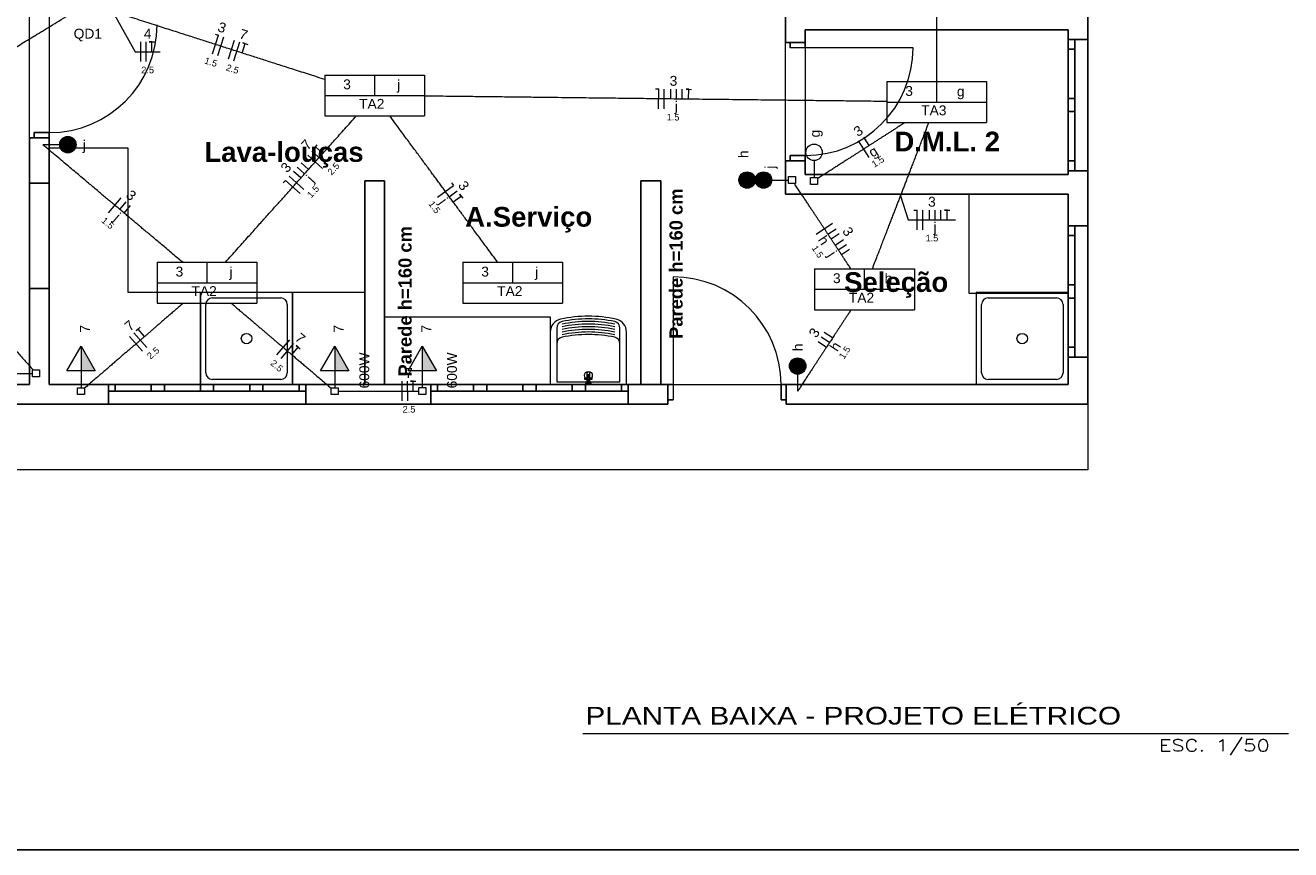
# Model space of a CAD drawing. Header units: millimetres. Extents: x 55082 to 85113, y -5867 to -946.
# Tile 25 of 77: x 58888 to 59850, y -5866 to -5239. Entities that reach past the tile are written whole.
import ezdxf

# ---------------------------------------------------------------- set-up
doc = ezdxf.new("R2010")
doc.units = ezdxf.units.MM
doc.header["$MEASUREMENT"] = 0
for name, color, linetype, lineweight in [('EL-Condutos', 5, 'Continuous', 20), ('EL-Fios (Fase 1)', 7, 'Continuous', 5), ('EL-Fios (Fase 2)', 7, 'Continuous', 5), ('EL-Fios (Fase 3)', 7, 'Continuous', 5), ('EL-Fios (Neutro)', 7, 'Continuous', 5), ('EL-Fios (Retorno)', 7, 'Continuous', 5), ('EL-Fios (Terra)', 7, 'Continuous', 5), ('EL-Textos fios', 7, 'Continuous', 20), ('ESQUADRIAS', 5, 'Continuous', 20), ('FINA', 8, 'Continuous', 5), ('HIDRO', 251, 'Continuous', 13), ('P-SIMBOL', 5, 'Continuous', 20), ('Textos', 7, 'Continuous', 5)]:
    doc.layers.add(name, color=color, linetype=linetype, lineweight=lineweight)
doc.layers.add('GERAL', color=7, linetype='Continuous')
doc.layers.add('M-6', color=6, linetype='Continuous')
doc.styles.add('Arial', font='arial.ttf')
doc.styles.add('ArialN', font='arialbd.ttf')
doc.styles.add('ROMANS', font='ROMANS.shx', dxfattribs={"width": 0.8})

msp = doc.modelspace()

# ---------------------------------------------------------------- hatches: boundary and pattern name
at = {"layer": 'P-SIMBOL', "linetype": 'Continuous'}
for points in [[(58920.33, -5323.3), (58920.33, -5329.55), (58914.08, -5329.55), (58914.13, -5328.58), (58914.68, -5326.89), (58915.28, -5325.84), (58915.98, -5325.04), (58917.03, -5324.24), (58918.33, -5323.62), (58919.63, -5323.34), (58920.33, -5323.35)], [(58920.33, -5335.8), (58920.33, -5329.55), (58914.08, -5329.55), (58914.13, -5330.52), (58914.68, -5332.21), (58915.28, -5333.26), (58915.98, -5334.06), (58917.03, -5334.86), (58918.33, -5335.48), (58919.63, -5335.76), (58920.33, -5335.75)], [(58920.33, -5323.3), (58920.33, -5329.55), (58926.58, -5329.55), (58926.53, -5328.58), (58925.98, -5326.89), (58925.38, -5325.84), (58924.68, -5325.04), (58923.63, -5324.24), (58922.33, -5323.62), (58921.03, -5323.34), (58920.33, -5323.35)], [(58920.33, -5335.8), (58920.33, -5329.55), (58926.58, -5329.55), (58926.53, -5330.52), (58925.98, -5332.21), (58925.38, -5333.26), (58924.68, -5334.06), (58923.63, -5334.86), (58922.33, -5335.48), (58921.03, -5335.76), (58920.33, -5335.75)], [(59436.97, -5350.24), (59436.97, -5356.49), (59430.72, -5356.49), (59430.77, -5355.52), (59431.32, -5353.83), (59431.92, -5352.78), (59432.62, -5351.98), (59433.67, -5351.18), (59434.97, -5350.56), (59436.27, -5350.28), (59436.97, -5350.29)], [(59436.97, -5350.24), (59436.97, -5356.49), (59443.22, -5356.49), (59443.17, -5355.52), (59442.62, -5353.83), (59442.02, -5352.78), (59441.32, -5351.98), (59440.27, -5351.18), (59438.97, -5350.56), (59437.67, -5350.28), (59436.97, -5350.29)], [(59449.47, -5350.24), (59449.47, -5356.49), (59443.22, -5356.49), (59443.27, -5355.52), (59443.82, -5353.83), (59444.42, -5352.78), (59445.12, -5351.98), (59446.17, -5351.18), (59447.47, -5350.56), (59448.77, -5350.28), (59449.47, -5350.29)], [(59449.47, -5350.24), (59449.47, -5356.49), (59455.72, -5356.49), (59455.67, -5355.52), (59455.12, -5353.83), (59454.52, -5352.78), (59453.82, -5351.98), (59452.77, -5351.18), (59451.47, -5350.56), (59450.17, -5350.28), (59449.47, -5350.29)], [(59436.97, -5362.74), (59436.97, -5356.49), (59430.72, -5356.49), (59430.77, -5357.46), (59431.32, -5359.15), (59431.92, -5360.2), (59432.62, -5361), (59433.67, -5361.8), (59434.97, -5362.42), (59436.27, -5362.7), (59436.97, -5362.69)], [(59436.97, -5362.74), (59436.97, -5356.49), (59443.22, -5356.49), (59443.17, -5357.46), (59442.62, -5359.15), (59442.02, -5360.2), (59441.32, -5361), (59440.27, -5361.8), (59438.97, -5362.42), (59437.67, -5362.7), (59436.97, -5362.69)], [(59449.47, -5362.74), (59449.47, -5356.49), (59443.22, -5356.49), (59443.27, -5357.46), (59443.82, -5359.15), (59444.42, -5360.2), (59445.12, -5361), (59446.17, -5361.8), (59447.47, -5362.42), (59448.77, -5362.7), (59449.47, -5362.69)], [(59449.47, -5362.74), (59449.47, -5356.49), (59455.72, -5356.49), (59455.67, -5357.46), (59455.12, -5359.15), (59454.52, -5360.2), (59453.82, -5361), (59452.77, -5361.8), (59451.47, -5362.42), (59450.17, -5362.7), (59449.47, -5362.69)], [(58930.37, -5501.69), (58930.37, -5482.94), (58941.19, -5501.69)], [(59123.3, -5501.69), (59123.3, -5482.94), (59134.12, -5501.69)], [(59189.93, -5501.64), (59189.93, -5482.89), (59200.76, -5501.64)], [(59469.15, -5498.04), (59475.4, -5498.04), (59475.4, -5491.79), (59474.43, -5491.84), (59472.73, -5492.39), (59471.68, -5492.99), (59470.88, -5493.69), (59470.08, -5494.74), (59469.47, -5496.04), (59469.18, -5497.34), (59469.2, -5498.04)], [(59481.65, -5498.04), (59475.4, -5498.04), (59475.4, -5491.79), (59476.36, -5491.84), (59478.06, -5492.39), (59479.11, -5492.99), (59479.91, -5493.69), (59480.71, -5494.74), (59481.32, -5496.04), (59481.61, -5497.34), (59481.59, -5498.04)], [(59469.15, -5498.04), (59475.4, -5498.04), (59475.4, -5504.29), (59474.43, -5504.24), (59472.73, -5503.69), (59471.68, -5503.09), (59470.88, -5502.39), (59470.08, -5501.34), (59469.47, -5500.04), (59469.18, -5498.74), (59469.2, -5498.04)], [(59481.65, -5498.04), (59475.4, -5498.04), (59475.4, -5504.29), (59476.36, -5504.24), (59478.06, -5503.69), (59479.11, -5503.09), (59479.91, -5502.39), (59480.71, -5501.34), (59481.32, -5500.04), (59481.61, -5498.74), (59481.59, -5498.04)]]:
    msp.add_hatch(color=256, dxfattribs=at).paths.add_polyline_path(points)

# ---------------------------------------------------------------- linework, layer by layer
for p, q in [((59466.23, -5227.14), (59466.23, -5251.8)), ((59481.23, -5242.14), (59481.23, -5255.8)), ((59681.23, -5242.14), (59681.23, -5352.14)), ((59466.23, -5251.8), (59466.23, -5248.1)), ((59481.23, -5251.8), (59466.23, -5251.8)), ((59481.23, -5251.8), (59466.23, -5251.8)), ((59469.73, -5255.8), (59469.73, -5251.8)), ((59481.23, -5251.8), (59481.23, -5248.1)), ((59681.23, -5249.38), (59696.23, -5249.38)), ((59681.23, -5249.38), (59696.23, -5249.38)), ((59686.23, -5249.38), (59686.23, -5349.38)), ((59696.23, -5491.26), (59696.23, -5249.38)), ((59686.23, -5256.88), (59681.23, -5256.88)), ((59681.23, -5294.38), (59686.23, -5294.38)), ((59686.23, -5304.38), (59681.23, -5304.38)), ((58894.73, -5324.36), (58894.73, -5320.36)), ((58894.73, -5320.36), (58906.23, -5320.36)), ((58906.23, -5438.96), (58906.23, -5320.36)), ((58891.23, -5324.36), (58891.23, -5328.06)), ((58906.23, -5324.36), (58891.23, -5324.36)), ((58906.23, -5324.36), (58891.23, -5324.36)), ((58891.23, -5324.36), (58891.23, -5512.19)), ((58906.23, -5324.36), (58906.23, -5328.06)), ((59469.73, -5341.8), (59469.73, -5337.8)), ((59469.73, -5337.8), (59481.23, -5337.8)), ((59466.23, -5341.8), (59466.23, -5345.5)), ((59481.23, -5341.8), (59466.23, -5341.8)), ((59481.23, -5341.8), (59466.23, -5341.8)), ((59466.23, -5341.8), (59466.23, -5367.14)), ((59481.23, -5341.8), (59481.23, -5345.5)), ((59681.23, -5341.88), (59686.23, -5341.88)), ((59681.23, -5349.38), (59696.23, -5349.38)), ((59681.23, -5349.38), (59696.23, -5349.38)), ((58906.23, -5358.96), (58891.23, -5358.96)), ((58906.23, -5358.96), (58891.23, -5358.96)), ((59681.23, -5367.14), (59681.23, -5512.14)), ((59681.23, -5391.26), (59696.23, -5391.26)), ((59681.23, -5391.26), (59696.23, -5391.26)), ((59686.23, -5398.76), (59681.23, -5398.76)), ((59686.23, -5391.26), (59686.23, -5491.26)), ((59681.23, -5436.26), (59686.23, -5436.26)), ((58906.23, -5438.96), (58891.23, -5438.96)), ((58906.23, -5438.96), (58891.23, -5438.96)), ((59686.23, -5446.26), (59681.23, -5446.26)), ((59681.23, -5483.76), (59686.23, -5483.76)), ((59681.23, -5491.26), (59696.23, -5491.26)), ((59681.23, -5491.26), (59696.23, -5491.26)), ((58488.64, -5512.14), (58891.23, -5512.14)), ((59380.79, -5512.14), (58906.23, -5512.14)), ((58951.23, -5512.14), (58951.23, -5527.14)), ((58951.23, -5512.14), (58951.23, -5527.14)), ((58956.23, -5517.14), (58956.23, -5512.14)), ((58983.73, -5512.14), (58983.73, -5517.14)), ((58993.73, -5517.14), (58993.73, -5512.14)), ((59021.23, -5512.14), (59021.23, -5517.14)), ((59031.23, -5517.14), (59031.23, -5512.14)), ((59058.73, -5512.14), (59058.73, -5517.14)), ((59068.73, -5517.14), (59068.73, -5512.14)), ((59096.23, -5512.14), (59096.23, -5517.14)), ((59101.23, -5512.14), (59101.23, -5527.14)), ((59101.23, -5512.14), (59101.23, -5527.14)), ((59196.48, -5512.14), (59196.48, -5527.14)), ((59196.48, -5512.14), (59196.48, -5527.14)), ((59201.48, -5517.14), (59201.48, -5512.14)), ((59228.98, -5512.14), (59228.98, -5517.14)), ((59238.98, -5517.14), (59238.98, -5512.14)), ((59266.48, -5512.14), (59266.48, -5517.14)), ((59276.48, -5517.14), (59276.48, -5512.14)), ((59303.98, -5512.14), (59303.98, -5517.14)), ((59313.98, -5517.14), (59313.98, -5512.14)), ((59341.48, -5512.14), (59341.48, -5517.14)), ((59346.48, -5512.14), (59346.48, -5527.14)), ((59346.48, -5512.14), (59346.48, -5527.14)), ((59376.79, -5512.14), (59373.09, -5512.14)), ((59376.79, -5512.14), (59376.79, -5527.14)), ((59376.79, -5512.14), (59376.79, -5527.14)), ((59462.79, -5523.64), (59462.79, -5512.14)), ((59462.79, -5512.14), (59681.23, -5512.14)), ((59466.79, -5512.14), (59466.79, -5527.14)), ((59466.79, -5512.14), (59470.49, -5512.14)), ((59466.79, -5512.14), (59466.79, -5527.14)), ((58951.23, -5517.14), (59101.23, -5517.14)), ((59196.48, -5517.14), (59346.48, -5517.14)), ((59380.79, -5523.64), (59376.79, -5523.64)), ((59466.79, -5523.64), (59462.79, -5523.64)), ((59376.79, -5527.14), (58077.11, -5527.14)), ((59376.79, -5527.14), (59373.09, -5527.14)), ((59466.79, -5527.14), (59470.49, -5527.14))]:
    msp.add_line(p, q)
for points in [[(59696.23, -5249.38), (59696.23, -4752.14)], [(59481.23, -5242.14), (59681.23, -5242.14)], [(59481.23, -5352.14), (59481.23, -5337.8)], [(59161.23, -5357.1), (59146.23, -5357.1)], [(59146.23, -5357.1), (59146.23, -5512.1)], [(59161.23, -5512.1), (59161.23, -5357.1)], [(59371.23, -5357.1), (59356.23, -5357.1)], [(59356.23, -5357.1), (59356.23, -5512.14)], [(59371.23, -5512.14), (59371.23, -5357.1)], [(59681.23, -5352.14), (59481.23, -5352.14)], [(59466.23, -5367.14), (59681.23, -5367.14)], [(58906.23, -5512.19), (58906.23, -5438.96)], [(59696.23, -5527.14), (59696.23, -5491.26)], [(59146.22, -5512.1), (59161.22, -5512.1)], [(59356.23, -5512.14), (59371.23, -5512.14)], [(59466.79, -5527.14), (59696.23, -5527.14)]]:
    msp.add_lwpolyline(points)
at = {"layer": 'EL-Condutos', "linetype": 'Continuous', "ltscale": 50}
for points in [[(59581.23, -5281.48), (59581.23, -5276.37), (59581.23, -5271.54), (59581.23, -5266.97), (59581.23, -5262.62), (59581.23, -5258.49), (59581.23, -5254.55), (59581.23, -5250.79), (59581.23, -5247.18), (59581.23, -5243.71), (59581.23, -5240.35), (59581.23, -5237.1), (59581.23, -5233.91), (59581.23, -5230.79), (59581.23, -5227.71), (59581.23, -5224.64), (59581.23, -5221.58), (59581.23, -5218.5), (59581.23, -5215.37), (59581.23, -5212.19), (59581.23, -5208.93), (59581.23, -5205.58), (59581.23, -5202.11), (59581.23, -5198.5), (59581.23, -5194.74), (59581.23, -5190.8), (59581.23, -5186.67), (59581.23, -5182.32), (59581.23, -5177.75), (59581.23, -5172.92), (59581.23, -5167.81)], [(58773.67, -5320.27), (58779.96, -5316.45), (58785.93, -5312.84), (58791.58, -5309.41), (58796.97, -5306.15), (58802.09, -5303.04), (58806.99, -5300.07), (58811.68, -5297.23), (58816.19, -5294.49), (58820.55, -5291.85), (58824.78, -5289.29), (58828.9, -5286.79), (58832.95, -5284.34), (58836.93, -5281.92), (58840.89, -5279.52), (58844.85, -5277.12), (58848.82, -5274.71), (58852.84, -5272.28), (58856.92, -5269.8), (58861.1, -5267.27), (58865.41, -5264.66), (58869.85, -5261.96), (58874.47, -5259.17), (58879.27, -5256.25), (58884.3, -5253.21), (58889.57, -5250.01), (58895.11, -5246.65), (58900.95, -5243.11), (58907.1, -5239.39), (58913.6, -5235.45), (58920.46, -5231.29)], [(59115.67, -5279.91), (59108.95, -5277.76), (59102.57, -5275.71), (59096.49, -5273.76), (59090.69, -5271.9), (59085.14, -5270.12), (59079.83, -5268.42), (59074.7, -5266.78), (59069.76, -5265.19), (59064.95, -5263.65), (59060.27, -5262.15), (59055.68, -5260.68), (59051.16, -5259.22), (59046.67, -5257.79), (59042.2, -5256.35), (59037.71, -5254.91), (59033.18, -5253.46), (59028.58, -5251.98), (59023.89, -5250.48), (59019.07, -5248.93), (59014.11, -5247.34), (59008.97, -5245.7), (59003.63, -5243.98), (58998.07, -5242.2), (58992.24, -5240.33), (58986.14, -5238.37), (58979.73, -5236.32), (58972.98, -5234.15), (58965.87, -5231.87), (58958.37, -5229.47), (58950.45, -5226.93)], [(59543.08, -5296.7), (59527.09, -5296.51), (59511.98, -5296.33), (59497.7, -5296.16), (59484.18, -5296), (59471.36, -5295.85), (59459.17, -5295.71), (59447.55, -5295.57), (59436.43, -5295.44), (59425.76, -5295.32), (59415.46, -5295.2), (59405.49, -5295.08), (59395.76, -5294.96), (59386.23, -5294.85), (59376.82, -5294.74), (59367.48, -5294.63), (59358.13, -5294.52), (59348.72, -5294.41), (59339.19, -5294.3), (59329.47, -5294.19), (59319.49, -5294.07), (59309.19, -5293.95), (59298.52, -5293.82), (59287.41, -5293.69), (59275.78, -5293.55), (59263.59, -5293.41), (59250.77, -5293.26), (59237.25, -5293.1), (59222.97, -5292.93), (59207.86, -5292.76), (59191.87, -5292.57)], [(59040.19, -5419.02), (59044.65, -5414.03), (59048.88, -5409.3), (59052.89, -5404.82), (59056.69, -5400.57), (59060.31, -5396.53), (59063.76, -5392.67), (59067.05, -5388.99), (59070.22, -5385.45), (59073.26, -5382.05), (59076.2, -5378.77), (59079.06, -5375.57), (59081.85, -5372.46), (59084.58, -5369.4), (59087.29, -5366.37), (59089.98, -5363.37), (59092.66, -5360.37), (59095.37, -5357.34), (59098.11, -5354.28), (59100.89, -5351.17), (59103.75, -5347.97), (59106.69, -5344.69), (59109.73, -5341.29), (59112.9, -5337.75), (59116.19, -5334.07), (59119.64, -5330.21), (59123.26, -5326.17), (59127.07, -5321.92), (59131.07, -5317.44), (59135.3, -5312.71), (59139.77, -5307.72)], [(59247.23, -5419.02), (59243.55, -5414.03), (59240.07, -5409.3), (59236.77, -5404.82), (59233.64, -5400.57), (59230.66, -5396.53), (59227.82, -5392.67), (59225.1, -5388.99), (59222.5, -5385.45), (59219.99, -5382.05), (59217.57, -5378.77), (59215.22, -5375.57), (59212.92, -5372.46), (59210.67, -5369.4), (59208.44, -5366.37), (59206.23, -5363.37), (59204.01, -5360.37), (59201.79, -5357.34), (59199.53, -5354.28), (59197.23, -5351.17), (59194.88, -5347.97), (59192.46, -5344.69), (59189.95, -5341.29), (59187.35, -5337.75), (59184.63, -5334.07), (59181.79, -5330.21), (59178.81, -5326.17), (59175.68, -5321.92), (59172.38, -5317.44), (59168.9, -5312.71), (59165.22, -5307.72)], [(59557.03, -5312.7), (59554.69, -5314.21), (59552.44, -5315.65), (59550.28, -5317.04), (59548.2, -5318.38), (59546.19, -5319.67), (59544.23, -5320.93), (59542.33, -5322.15), (59540.46, -5323.35), (59538.63, -5324.53), (59536.82, -5325.69), (59535.02, -5326.85), (59533.22, -5328), (59531.42, -5329.16), (59529.6, -5330.34), (59527.75, -5331.52), (59525.87, -5332.73), (59523.94, -5333.97), (59521.96, -5335.25), (59519.91, -5336.56), (59517.8, -5337.92), (59515.59, -5339.34), (59513.3, -5340.81), (59510.9, -5342.35), (59508.4, -5343.96), (59505.77, -5345.65), (59503.01, -5347.43), (59500.12, -5349.29), (59497.07, -5351.25), (59493.86, -5353.31), (59490.49, -5355.48)], [(59532.25, -5424.04), (59534.17, -5419.05), (59536, -5414.33), (59537.73, -5409.85), (59539.37, -5405.6), (59540.93, -5401.55), (59542.42, -5397.7), (59543.84, -5394.01), (59545.2, -5390.48), (59546.51, -5387.08), (59547.78, -5383.79), (59549.02, -5380.6), (59550.22, -5377.48), (59551.4, -5374.42), (59552.57, -5371.4), (59553.73, -5368.39), (59554.88, -5365.39), (59556.05, -5362.37), (59557.23, -5359.31), (59558.44, -5356.19), (59559.67, -5353), (59560.94, -5349.71), (59562.25, -5346.31), (59563.61, -5342.78), (59565.03, -5339.09), (59566.52, -5335.24), (59568.08, -5331.19), (59569.72, -5326.94), (59571.45, -5322.46), (59573.28, -5317.74), (59575.2, -5312.75)], [(59007.7, -5419.05), (59003.35, -5415.4), (58999.24, -5411.94), (58995.35, -5408.67), (58991.66, -5405.57), (58988.15, -5402.61), (58984.79, -5399.79), (58981.58, -5397.09), (58978.48, -5394.49), (58975.49, -5391.97), (58972.58, -5389.53), (58969.73, -5387.13), (58966.92, -5384.77), (58964.13, -5382.43), (58961.35, -5380.09), (58958.55, -5377.74), (58955.71, -5375.35), (58952.82, -5372.92), (58949.85, -5370.43), (58946.79, -5367.85), (58943.61, -5365.18), (58940.3, -5362.4), (58936.83, -5359.49), (58933.2, -5356.43), (58929.36, -5353.21), (58925.32, -5349.81), (58921.04, -5346.21), (58916.52, -5342.41), (58911.72, -5338.37), (58906.63, -5334.09), (58901.23, -5329.55)], [(58761.56, -5351.35), (58767.4, -5357.95), (58772.89, -5364.16), (58778.07, -5370.02), (58782.96, -5375.55), (58787.58, -5380.78), (58791.97, -5385.74), (58796.15, -5390.47), (58800.15, -5394.99), (58803.98, -5399.32), (58807.69, -5403.51), (58811.28, -5407.58), (58814.8, -5411.55), (58818.26, -5415.47), (58821.69, -5419.35), (58825.12, -5423.22), (58828.57, -5427.13), (58832.07, -5431.09), (58835.65, -5435.13), (58839.33, -5439.29), (58843.13, -5443.59), (58847.09, -5448.07), (58851.23, -5452.75), (58855.57, -5457.66), (58860.15, -5462.83), (58864.98, -5468.29), (58870.09, -5474.08), (58875.52, -5480.21), (58881.27, -5486.72), (58887.39, -5493.64), (58893.9, -5501)], [(59515.93, -5424.08), (59514.25, -5421.53), (59512.64, -5419.11), (59511.12, -5416.8), (59509.66, -5414.6), (59508.27, -5412.49), (59506.93, -5410.47), (59505.64, -5408.52), (59504.39, -5406.63), (59503.18, -5404.8), (59501.99, -5403), (59500.82, -5401.24), (59499.67, -5399.49), (59498.52, -5397.76), (59497.37, -5396.02), (59496.22, -5394.27), (59495.04, -5392.5), (59493.85, -5390.69), (59492.62, -5388.84), (59491.36, -5386.93), (59490.05, -5384.95), (59488.7, -5382.9), (59487.28, -5380.76), (59485.8, -5378.52), (59484.25, -5376.18), (59482.62, -5373.71), (59480.9, -5371.11), (59479.09, -5368.37), (59477.17, -5365.48), (59475.15, -5362.43), (59473.02, -5359.2)], [(59008.17, -5450.17), (59005.23, -5452.7), (59002.43, -5455.1), (58999.77, -5457.4), (58997.23, -5459.58), (58994.8, -5461.67), (58992.47, -5463.68), (58990.22, -5465.62), (58988.04, -5467.49), (58985.92, -5469.32), (58983.85, -5471.1), (58981.81, -5472.85), (58979.8, -5474.59), (58977.79, -5476.32), (58975.78, -5478.04), (58973.76, -5479.79), (58971.71, -5481.56), (58969.61, -5483.36), (58967.47, -5485.21), (58965.25, -5487.11), (58962.96, -5489.08), (58960.58, -5491.13), (58958.1, -5493.27), (58955.5, -5495.5), (58952.78, -5497.85), (58949.91, -5500.32), (58946.89, -5502.92), (58943.7, -5505.66), (58940.34, -5508.56), (58936.79, -5511.62), (58933.03, -5514.85)], [(59044.51, -5450.17), (59047.49, -5452.7), (59050.32, -5455.1), (59053.02, -5457.4), (59055.59, -5459.58), (59058.05, -5461.67), (59060.41, -5463.68), (59062.69, -5465.62), (59064.89, -5467.49), (59067.04, -5469.32), (59069.14, -5471.1), (59071.2, -5472.85), (59073.24, -5474.59), (59075.27, -5476.32), (59077.31, -5478.04), (59079.36, -5479.79), (59081.44, -5481.56), (59083.56, -5483.36), (59085.73, -5485.21), (59087.97, -5487.11), (59090.29, -5489.08), (59092.7, -5491.13), (59095.21, -5493.27), (59097.84, -5495.5), (59100.61, -5497.85), (59103.51, -5500.32), (59106.57, -5502.92), (59109.79, -5505.66), (59113.2, -5508.56), (59116.8, -5511.62), (59120.6, -5514.85)], [(59516.02, -5455.21), (59514.48, -5457.56), (59513.01, -5459.79), (59511.62, -5461.92), (59510.28, -5463.95), (59509.01, -5465.9), (59507.78, -5467.77), (59506.59, -5469.58), (59505.44, -5471.33), (59504.32, -5473.04), (59503.22, -5474.72), (59502.14, -5476.37), (59501.07, -5478.01), (59499.99, -5479.64), (59498.91, -5481.29), (59497.82, -5482.95), (59496.71, -5484.64), (59495.58, -5486.37), (59494.41, -5488.15), (59493.2, -5489.99), (59491.95, -5491.9), (59490.65, -5493.89), (59489.28, -5495.98), (59487.85, -5498.16), (59486.34, -5500.45), (59484.76, -5502.87), (59483.09, -5505.42), (59481.32, -5508.11), (59479.46, -5510.95), (59477.48, -5513.96), (59475.4, -5517.14)], [(59126, -5517.14), (59128.88, -5517.14), (59131.6, -5517.14), (59134.14, -5517.14), (59136.54, -5517.13), (59138.8, -5517.13), (59140.94, -5517.13), (59142.96, -5517.13), (59144.89, -5517.13), (59146.73, -5517.13), (59148.49, -5517.13), (59150.19, -5517.12), (59151.84, -5517.12), (59153.45, -5517.12), (59155.04, -5517.12), (59156.62, -5517.12), (59158.19, -5517.12), (59159.78, -5517.12), (59161.39, -5517.12), (59163.04, -5517.11), (59164.74, -5517.11), (59166.5, -5517.11), (59168.34, -5517.11), (59170.27, -5517.11), (59172.29, -5517.11), (59174.43, -5517.11), (59176.69, -5517.1), (59179.09, -5517.1), (59181.64, -5517.1), (59184.35, -5517.1), (59187.23, -5517.1)]]:
    msp.add_spline(points, degree=3, dxfattribs=at)
at = {"layer": 'EL-Fios (Fase 1)'}
for p, q in [((58975.74, -5266.34), (58975.74, -5251.34)), ((59034.33, -5261.7), (59038.91, -5247.42)), ((59373.82, -5302.21), (59373.99, -5287.21)), ((59529.69, -5339.19), (59521.58, -5326.57)), ((59099.85, -5363.58), (59088.67, -5353.58)), ((58951.26, -5381.4), (58960.91, -5369.92)), ((59570.62, -5394.32), (59570.62, -5379.32)), ((59489.42, -5397.6), (59501.94, -5389.32))]:
    msp.add_line(p, q, dxfattribs=at)
at = {"layer": 'EL-Fios (Fase 2)'}
for p, q in [((59042.49, -5264.32), (59047.07, -5250.04)), ((59114.14, -5347.61), (59102.96, -5337.61)), ((58977.11, -5486.8), (58967.33, -5475.43)), ((59079.34, -5489.61), (59089.05, -5478.19)), ((59174.51, -5524.61), (59174.5, -5509.61))]:
    msp.add_line(p, q, dxfattribs=at)
at = {"layer": 'EL-Fios (Fase 3)'}
for p, q in [((58980.02, -5266.34), (58980.02, -5251.34)), ((59046.57, -5265.63), (59051.15, -5251.35)), ((59117, -5344.42), (59105.82, -5334.41)), ((58980.36, -5484), (58970.57, -5472.63)), ((59082.6, -5492.39), (59092.32, -5480.96)), ((59178.8, -5524.6), (59178.79, -5509.6))]:
    msp.add_line(p, q, dxfattribs=at)
at = {"layer": 'EL-Fios (Neutro)'}
for p, q in [((59030.25, -5260.39), (59034.83, -5246.11)), ((59032.45, -5245.35), (59034.83, -5246.11)), ((59367.21, -5287.13), (59369.71, -5287.16)), ((59369.53, -5302.16), (59369.71, -5287.16)), ((59084.15, -5358.63), (59085.81, -5356.77)), ((59096.99, -5366.77), (59085.81, -5356.77)), ((59201.46, -5369.54), (59213.53, -5360.65)), ((59212.05, -5358.63), (59213.53, -5360.65)), ((59563.84, -5379.32), (59566.34, -5379.32)), ((59566.34, -5394.32), (59566.34, -5379.32))]:
    msp.add_line(p, q, dxfattribs=at)
at = {"layer": 'EL-Fios (Retorno)'}
for p, q in [((59378.9, -5294.77), (59378.99, -5287.27)), ((59383.19, -5294.82), (59383.28, -5287.32)), ((59387.47, -5294.87), (59387.56, -5287.37)), ((59529.84, -5330.18), (59525.78, -5323.87)), ((59097.6, -5354.85), (59092.01, -5349.85)), ((59100.45, -5351.66), (59094.86, -5346.66)), ((59103.31, -5348.46), (59097.72, -5343.46)), ((59210.46, -5369.12), (59216.5, -5364.67)), ((58959.91, -5378.88), (58964.74, -5373.14)), ((58963.19, -5381.64), (58968.02, -5375.9)), ((59575.62, -5386.82), (59575.62, -5379.32)), ((59579.91, -5386.82), (59579.91, -5379.32)), ((59584.19, -5386.82), (59584.19, -5379.32)), ((59498.44, -5397.63), (59504.69, -5393.49)), ((59500.8, -5401.21), (59507.06, -5397.07)), ((59503.95, -5405.97), (59510.21, -5401.83)), ((59506.32, -5409.55), (59512.57, -5405.41)), ((59508.68, -5413.12), (59514.94, -5408.98)), ((59499.62, -5480.22), (59493.34, -5476.1)), ((59501.97, -5476.63), (59495.69, -5472.52)), ((59497.27, -5483.8), (59490.99, -5479.69))]:
    msp.add_line(p, q, dxfattribs=at)
at = {"layer": 'EL-Fios (Terra)'}
for points in [[(58984.31, -5258.84), (58984.31, -5251.34), (58982.31, -5251.34), (58986.31, -5251.34)], [(59052.94, -5259.8), (59055.23, -5252.65), (59053.33, -5252.04), (59057.14, -5253.27)], [(59392.47, -5294.93), (59392.56, -5287.43), (59390.56, -5287.4), (59394.56, -5287.45)], [(59114.27, -5336.22), (59108.68, -5331.22), (59107.34, -5332.71), (59110.01, -5329.73)], [(59213.43, -5373.15), (59219.47, -5368.7), (59218.28, -5367.09), (59220.65, -5370.31)], [(59589.19, -5386.82), (59589.19, -5379.32), (59587.19, -5379.32), (59591.19, -5379.32)], [(58978.71, -5475.52), (58973.82, -5469.84), (58972.31, -5471.14), (58975.34, -5468.53)], [(59090.72, -5489.45), (59095.58, -5483.74), (59094.06, -5482.44), (59097.11, -5485.03)], [(59183.08, -5517.1), (59183.07, -5509.6), (59181.07, -5509.6), (59185.07, -5509.6)]]:
    msp.add_lwpolyline(points, dxfattribs=at)
at = {"layer": 'EL-Textos fios'}
for p, q in [((58949.84, -5219.86), (58971.45, -5258.84)), ((58971.45, -5258.84), (58990.59, -5258.84)), ((59553.73, -5368.39), (59559.55, -5386.82)), ((59559.55, -5386.82), (59595.48, -5386.82))]:
    msp.add_line(p, q, dxfattribs=at)
at = {"layer": 'ESQUADRIAS'}
msp.add_line((59312.08, -5777.73), (59848.75, -5777.73), dxfattribs=at)
at = {"layer": 'FINA'}
for p, q in [((59563.23, -5255.8), (59469.73, -5255.8)), ((59380.79, -5430.14), (59380.79, -5523.64))]:
    msp.add_line(p, q, dxfattribs=at)
for points in [[(58891.23, -5512.14), (58891.23, -4807.14), (58591.23, -4807.14), (58591.23, -4767.14), (58031.23, -4767.14), (58031.23, -5512.14)], [(58906.23, -5227.14), (58906.23, -5512.14), (59681.23, -5512.14), (59681.23, -5367.14), (59466.23, -5367.14), (59466.23, -5077.14), (59356.23, -5077.14), (59356.23, -5227.14)], [(59481.23, -5242.14), (59481.23, -5352.14), (59681.23, -5352.14), (59681.23, -5242.14)], [(59091.23, -5442.14), (59091.23, -5512.14), (59146.22, -5512.14), (59146.22, -5442.14)], [(59161.23, -5460.76), (59161.23, -5512.1), (59287.35, -5512.1), (59287.35, -5460.76)]]:
    msp.add_lwpolyline(points, close=True, dxfattribs=at)
for points in [[(58906.23, -5512.14), (59021.23, -5512.14), (59021.23, -5442.14), (58966.23, -5442.14), (58966.23, -5332.14), (58906.23, -5332.14)], [(59605.68, -5367.14), (59605.68, -5442.66), (59681.23, -5442.66)], [(59696.23, -5527.14), (59696.23, -5577.14), (55886.23, -5577.14), (55886.23, -5527.14)]]:
    msp.add_lwpolyline(points, dxfattribs=at)
for centre, start, end in [((58906.23, -5238.36), 270, 0), ((59481.23, -5255.8), 270, 0), ((59380.79, -5512.14), 0, 90)]:
    msp.add_arc(centre, 82, start, end, dxfattribs=at)
at = {"layer": 'HIDRO', "linetype": 'Continuous', "lineweight": 0}
for p, q in [((59091.23, -5442.14), (59021.23, -5442.14)), ((59021.23, -5442.14), (59021.23, -5512.14)), ((59030.23, -5446.14), (59082.23, -5446.14)), ((59091.23, -5512.14), (59091.23, -5442.14)), ((59681.23, -5442.14), (59611.23, -5442.14)), ((59611.23, -5442.14), (59611.23, -5512.14)), ((59620.23, -5446.14), (59672.23, -5446.14)), ((59681.23, -5512.14), (59681.23, -5442.14)), ((59025.23, -5503.14), (59025.23, -5451.14)), ((59087.23, -5451.14), (59087.23, -5503.14)), ((59615.23, -5503.14), (59615.23, -5451.14)), ((59677.23, -5451.14), (59677.23, -5503.14)), ((59287.23, -5472.1), (59287.23, -5512.1)), ((59292.23, -5469.1), (59292.23, -5510.1)), ((59340.23, -5510.1), (59340.23, -5469.1)), ((59345.23, -5512.1), (59345.23, -5472.1)), ((59315.33, -5511.3), (59315.33, -5503.3)), ((59316.73, -5504.6), (59315.73, -5504.6)), ((59315.73, -5504.6), (59315.83, -5506.68)), ((59316.63, -5506.68), (59316.73, -5504.6)), ((59317.13, -5503.3), (59317.13, -5511.3)), ((59021.23, -5512.1), (59091.23, -5512.1)), ((59082.23, -5508.14), (59030.23, -5508.14)), ((59287.23, -5512.1), (59345.23, -5512.1)), ((59292.23, -5510.1), (59340.23, -5510.1)), ((59315.31, -5507.2), (59313.23, -5507.1)), ((59313.23, -5507.1), (59313.23, -5508.1)), ((59313.23, -5508.1), (59315.31, -5508)), ((59313.98, -5511.3), (59313.73, -5512.1)), ((59318.48, -5511.3), (59313.98, -5511.3)), ((59315.83, -5508.51), (59315.73, -5510.6)), ((59315.73, -5510.6), (59316.73, -5510.6)), ((59316.73, -5510.6), (59316.63, -5508.51)), ((59319.23, -5507.1), (59317.14, -5507.2)), ((59317.14, -5508), (59319.23, -5508.1)), ((59318.73, -5512.1), (59318.48, -5511.3)), ((59319.23, -5508.1), (59319.23, -5507.1)), ((59611.23, -5512.14), (59681.23, -5512.14)), ((59672.23, -5508.14), (59620.23, -5508.14))]:
    msp.add_line(p, q, dxfattribs=at)
for centre, radius in [((59056.23, -5477.14), 4), ((59646.23, -5477.14), 4), ((59316.23, -5505.1), 3), ((59316.23, -5507.6), 1)]:
    msp.add_circle(centre, radius, dxfattribs=at)
for centre, radius, start, end in [((59030.23, -5451.14), 5, 90, 180), ((59082.23, -5451.14), 5, 0, 90), ((59620.23, -5451.14), 5, 90, 180), ((59672.23, -5451.14), 5, 0, 90), ((59297.23, -5472.1), 10, 102.01801, 180), ((59297.23, -5469.1), 5, 102.01801, 180), ((59316.23, -5561.35), 101.25, 77.98199, 102.018), ((59316.23, -5558.35), 96.25, 77.98199, 102.018), ((59316.23, -5560.35), 96.25, 77.98199, 102.018), ((59316.23, -5562.35), 96.25, 77.98199, 102.018), ((59335.23, -5469.1), 5, 0, 77.98199), ((59335.23, -5472.1), 10, 0, 77.98199), ((59297.23, -5481.03), 5, 102.01801, 180), ((59316.23, -5564.35), 96.25, 77.98199, 102.018), ((59316.23, -5566.35), 96.25, 77.98199, 102.018), ((59316.23, -5568.35), 96.25, 77.98199, 102.018), ((59316.23, -5570.28), 96.25, 77.98199, 102.018), ((59335.23, -5481.03), 5, 0, 77.98199), ((59030.23, -5503.14), 5, 180, 270), ((59082.23, -5503.14), 5, 270, 0), ((59316.23, -5503.3), 0.9, 0, 180), ((59620.23, -5503.14), 5, 180, 270), ((59672.23, -5503.14), 5, 270, 0)]:
    msp.add_arc(centre, radius, start, end, dxfattribs=at)
at = {"layer": 'M-6'}
msp.add_line((60852.04, -5866.12), (55082.04, -5866.12), dxfattribs=at)
at = {"layer": 'P-SIMBOL'}
for p, q in [((59115.8, -5276.55), (59115.8, -5307.69)), ((59115.8, -5276.55), (59191.65, -5276.55)), ((59153.73, -5292.12), (59153.73, -5276.55)), ((59191.65, -5276.55), (59191.65, -5307.69)), ((59543.3, -5281.58), (59543.3, -5312.71)), ((59543.3, -5281.58), (59619.15, -5281.58)), ((59581.23, -5297.14), (59581.23, -5281.58)), ((59619.15, -5281.58), (59619.15, -5312.71)), ((59115.8, -5292.12), (59191.65, -5292.12)), ((59543.3, -5297.14), (59619.15, -5297.14)), ((59115.8, -5307.69), (59191.65, -5307.69)), ((59543.3, -5312.71), (59619.15, -5312.71)), ((58914.08, -5329.55), (58901.23, -5329.55)), ((58920.33, -5323.3), (58920.33, -5335.8)), ((59436.97, -5362.74), (59436.97, -5350.24)), ((59449.47, -5362.74), (59449.47, -5350.24)), ((59487.9, -5341.64), (59487.9, -5354.49)), ((59455.72, -5356.49), (59468.57, -5356.49)), ((59468.57, -5359.14), (59468.57, -5353.84)), ((59468.57, -5353.84), (59473.88, -5353.84)), ((59473.88, -5359.14), (59468.57, -5359.14)), ((59473.88, -5353.84), (59473.88, -5359.14)), ((59485.24, -5354.49), (59490.55, -5354.49)), ((59485.24, -5359.8), (59485.24, -5354.49)), ((59490.55, -5359.8), (59485.24, -5359.8)), ((59490.55, -5354.49), (59490.55, -5359.8)), ((58988.3, -5419.05), (58988.3, -5450.19)), ((58988.3, -5419.05), (59064.15, -5419.05)), ((59026.23, -5434.62), (59026.23, -5419.05)), ((59064.15, -5419.05), (59064.15, -5450.19)), ((59220.8, -5419.05), (59220.8, -5450.19)), ((59220.8, -5419.05), (59296.65, -5419.05)), ((59258.73, -5434.62), (59258.73, -5419.05)), ((59296.65, -5419.05), (59296.65, -5450.19)), ((59488.3, -5424.08), (59488.3, -5455.21)), ((59488.3, -5424.08), (59564.15, -5424.08)), ((59526.23, -5439.64), (59526.23, -5424.08)), ((59564.15, -5424.08), (59564.15, -5455.21)), ((58988.3, -5434.62), (59064.15, -5434.62)), ((59220.8, -5434.62), (59296.65, -5434.62)), ((59488.3, -5439.64), (59564.15, -5439.64)), ((58988.3, -5450.19), (59064.15, -5450.19)), ((59220.8, -5450.19), (59296.65, -5450.19)), ((59488.3, -5455.21), (59564.15, -5455.21)), ((58919.54, -5501.69), (58930.37, -5482.94)), ((58930.37, -5482.94), (58930.37, -5501.69)), ((58930.37, -5482.94), (58941.19, -5501.69)), ((59112.47, -5501.69), (59123.3, -5482.94)), ((59123.3, -5482.94), (59123.3, -5501.69)), ((59123.3, -5482.94), (59134.12, -5501.69)), ((59179.11, -5501.64), (59189.93, -5482.89)), ((59189.93, -5482.89), (59189.93, -5501.64)), ((59189.93, -5482.89), (59200.76, -5501.64)), ((58880.77, -5503.63), (58893.57, -5503.63)), ((58893.57, -5506.28), (58893.57, -5500.98)), ((58893.57, -5500.98), (58898.88, -5500.98)), ((58898.88, -5500.98), (58898.88, -5506.28)), ((58941.19, -5501.69), (58919.54, -5501.69)), ((58930.37, -5501.69), (58930.37, -5514.49)), ((59134.12, -5501.69), (59112.47, -5501.69)), ((59123.3, -5501.69), (59123.3, -5514.49)), ((59200.76, -5501.64), (59179.11, -5501.64)), ((59189.93, -5501.64), (59189.93, -5514.44)), ((59469.15, -5498.04), (59481.65, -5498.04)), ((59475.4, -5504.29), (59475.4, -5517.14)), ((58898.88, -5506.28), (58893.57, -5506.28)), ((58927.71, -5514.49), (58933.02, -5514.49)), ((58927.71, -5519.8), (58927.71, -5514.49)), ((58933.02, -5514.49), (58933.02, -5519.8)), ((59120.65, -5514.49), (59125.95, -5514.49)), ((59120.65, -5519.8), (59120.65, -5514.49)), ((59125.95, -5514.49), (59125.95, -5519.8)), ((59187.28, -5514.44), (59192.58, -5514.44)), ((59187.28, -5519.75), (59187.28, -5514.44)), ((59192.58, -5514.44), (59192.58, -5519.75)), ((58933.02, -5519.8), (58927.71, -5519.8)), ((59125.95, -5519.8), (59120.65, -5519.8)), ((59192.58, -5519.75), (59187.28, -5519.75))]:
    msp.add_line(p, q, dxfattribs=at)
for centre in [(58920.33, -5329.55), (59487.9, -5335.39), (59436.97, -5356.49), (59449.47, -5356.49), (59475.4, -5498.04)]:
    msp.add_circle(centre, 6.25, dxfattribs=at)

# ---------------------------------------------------------------- texts
at = {"layer": 'EL-Textos fios', "attachment_point": 8, "line_spacing_factor": 0.6, "style": 'Arial'}
for s, insert, char_height, width, rotation in [('3', (59036.43, -5244.03), 7.5, 11.6502, 342.21623), ('7', (59052.86, -5249.29), 7.5, 11.6502, 342.21623), ('1.5', (59028.38, -5269.14), 5, 19.4131, 342.21623), ('2.5', (59044.8, -5274.41), 5, 19.4131, 342.21623), ('3', (59380.91, -5284.81), 7.5, 11.6502, 359.32475), ('j', (59383.05, -5306.29), 7.5, 4.6532, 359.32475), ('1.5', (59380.6, -5311.19), 5, 19.4131, 359.32475), ('3', (59523.57, -5322.35), 7.5, 11.6502, 32.73881), ('7', (59104.64, -5332.02), 7.5, 11.6502, 48.18002), ('g', (59536.04, -5339.83), 7.5, 11.6502, 32.73881), ('1.5', (59537.83, -5344.54), 5, 19.4131, 32.73881), ('3', (59089.09, -5349.4), 7.5, 11.6502, 48.18002), ('2.5', (59124.3, -5349.61), 5, 19.4131, 48.18002), ('j', (59109.01, -5359.31), 7.5, 4.6532, 48.18002), ('1.5', (59108.75, -5366.99), 5, 19.4131, 48.18002), ('3', (59218.34, -5363), 7.5, 11.6502, 306.38345), ('3', (58966.05, -5371.01), 7.5, 11.6502, 319.95109), ('j', (59201.22, -5375.93), 7.5, 4.6532, 306.38345), ('1.5', (59197.11, -5378.65), 5, 19.4131, 306.38345), ('1.5', (58949.08, -5391.2), 5, 19.4131, 319.95109), ('j', (58954.17, -5389.04), 7.5, 4.6532, 319.95109), ('h', (59492.11, -5404.38), 7.5, 11.6502, 303.47856), ('3', (59510.5, -5397.79), 7.5, 11.6502, 303.47856), ('1.5', (59488.5, -5412.34), 5, 19.4131, 303.47856), ('j', (59496.75, -5415.88), 7.5, 4.6532, 303.47856), ('7', (58969.72, -5470.11), 7.5, 11.6502, 40.72584), ('7', (59094.68, -5479.72), 7.5, 11.6502, 319.63024), ('3', (59491.27, -5474.75), 7.5, 11.6502, 56.74001), ('2.5', (58986.92, -5490.09), 5, 19.4131, 40.72584), ('h', (59507.14, -5485.15), 7.5, 11.6502, 56.74001), ('1.5', (59513.33, -5489.21), 5, 19.4131, 56.74001), ('2.5', (59077.6, -5499.82), 5, 19.4131, 319.63024), ('7', (59179.78, -5507.13), 7.5, 11.6502, 0.04011), ('2.5', (59179.8, -5533.5), 5, 19.4131, 0.04011)]:
    msp.add_mtext(s, dxfattribs=dict(at, insert=insert, char_height=char_height, width=width, rotation=rotation))
for s, insert, char_height, width in [('4', (58981.02, -5248.86), 7.5, 11.6502), ('2.5', (58981.02, -5275.24), 5, 19.4131), ('3', (59577.52, -5376.84), 7.5, 11.6502), ('j', (59579.91, -5398.29), 7.5, 4.6532), ('1.5', (59577.52, -5403.22), 5, 19.4131)]:
    msp.add_mtext(s, dxfattribs=dict(at, insert=insert, char_height=char_height, width=width))
at = {"layer": 'ESQUADRIAS', "style": 'ROMANS', "width": 1.3}
msp.add_text('ESC. 1/50', height=9, dxfattribs=at).set_placement((59750.15, -5791.22))
at = {"layer": 'FINA', "char_height": 15, "attachment_point": 1, "style": 'ArialN'}
for s, insert, width in [('D.M.L. 2', (59548.97, -5319.64), 160.6555), ('Lava-louças', (59024.18, -5327.63), 242.218), ('A.Serviço', (59222.53, -5376.94), 193.3308), ('Seleção', (59510.72, -5426.62), 158.4146)]:
    msp.add_mtext(s, dxfattribs=dict(at, insert=insert, width=width))
at = {"layer": 'FINA', "char_height": 10, "width": 229.0701, "attachment_point": 2, "rotation": 90.00021, "style": 'ArialN'}
for insert in [(59377.92, -5420.13), (59171.8, -5448.79)]:
    msp.add_mtext('Parede h=160 cm', dxfattribs=dict(at, insert=insert))
at = {"layer": 'GERAL', "color": 7, "style": 'Arial', "width": 1.2}
msp.add_text('PLANTA BAIXA - PROJETO ELÉTRICO', height=13.5, rotation=360, dxfattribs=at).set_placement((59313.98, -5770.89))
at = {"layer": 'Textos', "char_height": 7.5, "line_spacing_factor": 0.6, "style": 'Arial'}
for s, insert, width, attachment_point in [('QD1', (58935.54, -5250.88), 43.0907, 8), ('3', (59132.68, -5287.49), 11.6502, 8), ('j', (59171.93, -5289.97), 4.6532, 8), ('3', (59560.18, -5292.52), 11.6502, 8), ('TA2', (59151.48, -5302.24), 38.4375, 8), ('g', (59599.43, -5294.99), 11.6502, 8), ('TA3', (59578.98, -5307.27), 38.4375, 8), ('j', (58931.68, -5335.9), 4.6532, 7), ('3', (59005.18, -5429.99), 11.6502, 8), ('j', (59044.43, -5432.47), 4.6532, 8), ('3', (59237.68, -5429.99), 11.6502, 8), ('j', (59276.93, -5432.47), 4.6532, 8), ('3', (59505.18, -5435.02), 11.6502, 8), ('h', (59544.43, -5435.02), 11.6502, 8), ('TA2', (59023.98, -5444.74), 38.4375, 8), ('TA2', (59256.48, -5444.74), 38.4375, 8), ('TA2', (59523.98, -5449.77), 38.4375, 8)]:
    msp.add_mtext(s, dxfattribs=dict(at, insert=insert, width=width, attachment_point=attachment_point))
at = {"layer": 'Textos', "char_height": 7.5, "rotation": 90.00021, "line_spacing_factor": 0.6, "style": 'Arial'}
for s, insert, width, attachment_point in [('g', (59494.5, -5324.04), 11.6502, 7), ('h', (59437.82, -5336.83), 11.6502, 8), ('j', (59460.28, -5347.86), 4.6532, 7), ('7', (58937.14, -5469.69), 11.6502, 8), ('7', (59130.07, -5469.69), 11.6502, 8), ('7', (59196.7, -5469.64), 11.6502, 8), ('h', (59479.27, -5486.69), 11.6502, 7), ('600W', (59149.67, -5501.39), 54.7294, 8), ('600W', (59216.3, -5501.34), 54.7294, 8)]:
    msp.add_mtext(s, dxfattribs=dict(at, insert=insert, width=width, attachment_point=attachment_point))

doc.saveas('drawing.dxf')
